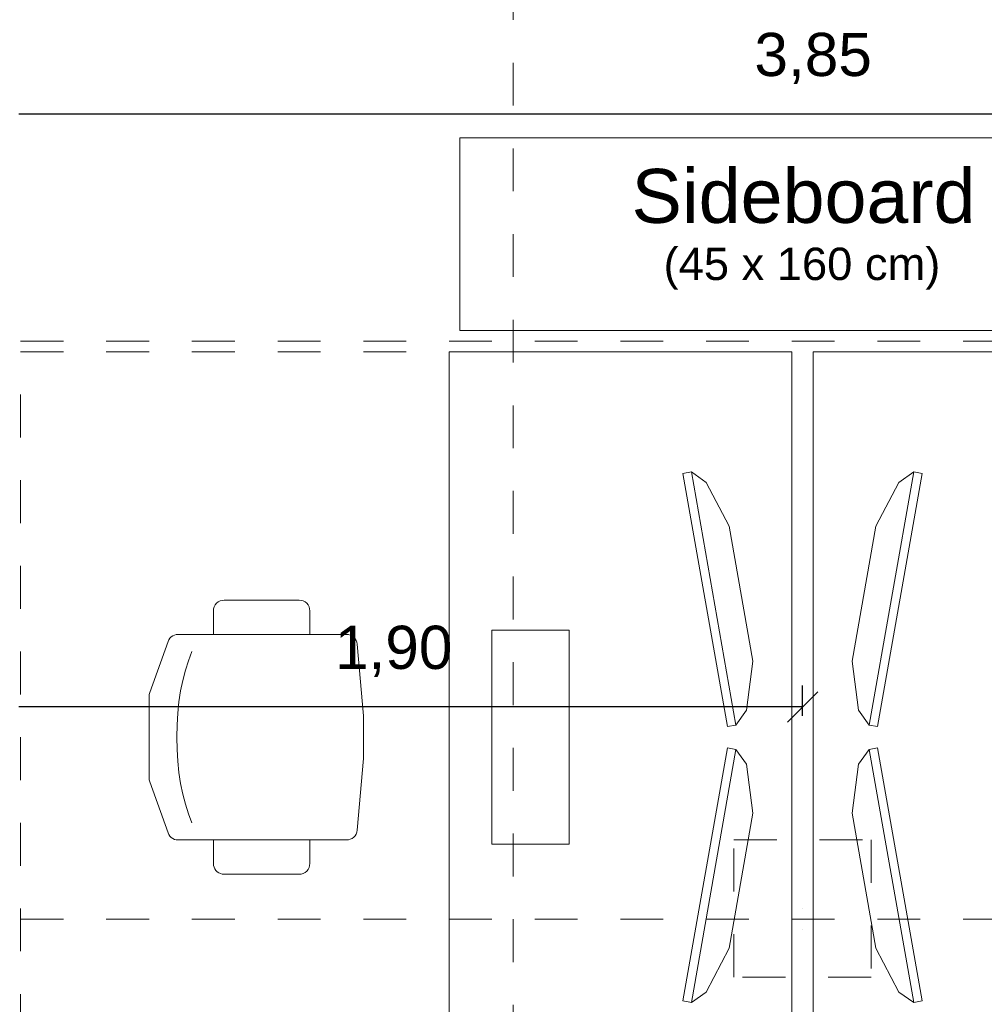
# Model space of a CAD drawing. Header units: metres. Extents: x -45.2 to 14.3, y -31.8 to 10.2.
# Tile 9 of 152: x -39 to -36.7, y -20.4 to -18.1. Entities that reach past the tile are written whole.
import ezdxf

# ---------------------------------------------------------------- set-up
doc = ezdxf.new("R2010")
doc.units = ezdxf.units.M
doc.header["$LTSCALE"] = 0.05
doc.linetypes.add('gestrichelt - 01', pattern=[2, 1, -1])
doc.linetypes.add('Raster 01', pattern=[2, 1, -1])
doc.layers.get('0').update_dxf_attribs({"lineweight": 25})
doc.layers.add('053_Niederspannungsanlagen-Bodentanks', color=7, linetype='gestrichelt - 01', lineweight=9)
doc.layers.add('AV1-Einrichtung Bemaßung', color=7, linetype='Continuous', lineweight=9)
for name, color, linetype, lineweight, true_color in [('ACTES-Einrichtung Aufsicht.', 7, 'Continuous', 9, 0xa6a6a6), ('AV1-Bewegungsfläche', 7, 'gestrichelt - 01', 9, 0xd9d9d9), ('AV1-Einrichtung', 7, 'Continuous', 9, 0xa6a6a6), ('AV1-Raster', 7, 'Raster 01', 9, 0xa6a6a6)]:
    doc.layers.add(name, color=color, linetype=linetype, lineweight=lineweight, true_color=true_color)
doc.styles.add('Arial', font='arial.ttf')

msp = doc.modelspace()

# ---------------------------------------------------------------- linework, layer by layer
at = {"color": 0, "linetype": 'Continuous', "lineweight": 15}
msp.add_line((-37.0896, -19.7191), (-37.1604, -19.7898), dxfattribs=at)
at = {"color": 0, "linetype": 'ByBlock', "lineweight": -2}
msp.add_line((-37.125, -19.7544), (-37.1957, -19.7544), dxfattribs=at)
at = {"layer": '053_Niederspannungsanlagen-Bodentanks'}
msp.add_lwpolyline([(-37.285, -20.065), (-36.965, -20.065), (-36.965, -20.385), (-37.285, -20.385)], close=True, dxfattribs=at)
at = {"layer": 'ACTES-Einrichtung Aufsicht.'}
for points in [[(-37.4042, -19.2091), (-37.3845, -19.2056), (-37.2803, -19.7965), (-37.3, -19.8)], [(-37.2962, -19.3322), (-37.2406, -19.6474), (-37.256, -19.7618), (-37.2803, -19.7965), (-37.3845, -19.2056), (-37.3497, -19.23)], [(-36.9538, -19.3322), (-37.0094, -19.6474), (-36.994, -19.7618), (-36.9697, -19.7965), (-36.8655, -19.2056), (-36.9003, -19.23)], [(-36.95, -19.8), (-36.9697, -19.7965), (-36.8655, -19.2056), (-36.8458, -19.2091)], [(-38.5, -19.585), (-38.275, -19.585), (-38.275, -19.53), (-38.275, -19.53), (-38.2755, -19.5251), (-38.2769, -19.5204), (-38.2792, -19.5161), (-38.2823, -19.5123), (-38.2861, -19.5092), (-38.2904, -19.5069), (-38.2951, -19.5055), (-38.3, -19.505), (-38.475, -19.505), (-38.475, -19.505), (-38.4799, -19.5055), (-38.4846, -19.5069), (-38.4889, -19.5092), (-38.4927, -19.5123), (-38.4958, -19.5161), (-38.4981, -19.5204), (-38.4995, -19.5251), (-38.5, -19.53)], [(-38.5824, -20.065), (-38.1895, -20.065), (-38.1895, -20.065), (-38.1849, -20.0646), (-38.1805, -20.0633), (-38.1763, -20.0612), (-38.1726, -20.0584), (-38.1695, -20.055), (-38.1671, -20.0511), (-38.1655, -20.0467), (-38.1646, -20.0422), (-38.15, -19.875), (-38.15, -19.775), (-38.1646, -19.6078), (-38.1646, -19.6078), (-38.1655, -19.6033), (-38.1671, -19.5989), (-38.1695, -19.595), (-38.1726, -19.5916), (-38.1763, -19.5888), (-38.1805, -19.5867), (-38.1849, -19.5854), (-38.1895, -19.585), (-38.5824, -19.585), (-38.5824, -19.585), (-38.5867, -19.5854), (-38.591, -19.5865), (-38.5949, -19.5884), (-38.5985, -19.5909), (-38.6016, -19.594), (-38.6041, -19.5976), (-38.6059, -19.6016), (-38.6485, -19.7209), (-38.6485, -19.7209), (-38.6496, -19.7251), (-38.65, -19.7293), (-38.65, -19.9207), (-38.65, -19.9207), (-38.6496, -19.9249), (-38.6485, -19.9291), (-38.6059, -20.0484), (-38.6059, -20.0484), (-38.6041, -20.0524), (-38.6016, -20.056), (-38.5985, -20.0591), (-38.5949, -20.0616), (-38.591, -20.0635), (-38.5867, -20.0646)], [(-37.85, -19.575), (-37.67, -19.575), (-37.67, -20.075), (-37.85, -20.075)], [(-37.3, -19.85), (-37.2803, -19.8535), (-37.3845, -20.4444), (-37.4042, -20.4409)], [(-37.2406, -20.0026), (-37.2962, -20.3178), (-37.3497, -20.42), (-37.3845, -20.4444), (-37.2803, -19.8535), (-37.256, -19.8882)], [(-37.0094, -20.0026), (-36.9538, -20.3178), (-36.9003, -20.42), (-36.8655, -20.4444), (-36.9697, -19.8535), (-36.994, -19.8882)], [(-36.8458, -20.4409), (-36.8655, -20.4444), (-36.9697, -19.8535), (-36.95, -19.85)], [(-38.275, -20.065), (-38.5, -20.065), (-38.5, -20.12), (-38.5, -20.12), (-38.4996, -20.1243), (-38.4985, -20.1286), (-38.4967, -20.1325), (-38.4942, -20.1361), (-38.4911, -20.1392), (-38.4875, -20.1417), (-38.4836, -20.1435), (-38.4793, -20.1446), (-38.475, -20.145), (-38.3, -20.145), (-38.3, -20.145), (-38.2951, -20.1445), (-38.2904, -20.1431), (-38.2861, -20.1408), (-38.2823, -20.1377), (-38.2792, -20.1339), (-38.2769, -20.1296), (-38.2755, -20.1249), (-38.275, -20.12)]]:
    msp.add_lwpolyline(points, close=True, dxfattribs=at)
for points in [[(-38.5854, -19.825), (-38.5848, -19.7964), (-38.5831, -19.7688), (-38.5804, -19.7423), (-38.5765, -19.7167), (-38.5715, -19.6923), (-38.5655, -19.6688), (-38.5583, -19.6464), (-38.55, -19.625)], [(-38.5854, -19.825), (-38.5848, -19.8536), (-38.5831, -19.8812), (-38.5804, -19.9077), (-38.5765, -19.9333), (-38.5715, -19.9577), (-38.5655, -19.9812), (-38.5583, -20.0036), (-38.55, -20.025)]]:
    msp.add_lwpolyline(points, dxfattribs=at)
at = {"layer": 'AV1-Bewegungsfläche'}
msp.add_lwpolyline([(-38.95, -20.725), (-38.95, -18.925), (-37.95, -18.925), (-37.95, -20.725)], close=True, dxfattribs=at)
at = {"layer": 'AV1-Einrichtung'}
for points in [[(-37.925, -18.425), (-36.325, -18.425), (-36.325, -18.875), (-37.925, -18.875)], [(-37.95, -18.925), (-37.15, -18.925), (-37.15, -20.725), (-37.95, -20.725)], [(-37.1, -18.925), (-36.3, -18.925), (-36.3, -20.725), (-37.1, -20.725)]]:
    msp.add_lwpolyline(points, close=True, dxfattribs=at)
at = {"layer": 'AV1-Einrichtung Bemaßung', "color": 0, "lineweight": -2}
for p, q in [((-35.2457, -18.37), (-38.9543, -18.37)), ((-37.125, -19.775), (-37.125, -19.7044)), ((-37.1957, -19.7544), (-38.9543, -19.7544))]:
    msp.add_line(p, q, dxfattribs=at)
at = {"layer": 'AV1-Raster'}
for p, q in [((-37.8, -22.95), (-37.8, 1.35)), ((1.35, -18.9), (-40.5, -18.9)), ((1.35, -20.25), (-40.5, -20.25))]:
    msp.add_line(p, q, dxfattribs=at)
at = {"layer": 'Defpoints', "color": 0, "lineweight": 0}
for p, q in [((-37.125, -20.225), (-37.125, -20.225)), ((-37.125, -20.275), (-37.125, -20.275))]:
    msp.add_line(p, q, dxfattribs=at)

# ---------------------------------------------------------------- texts
at = {"layer": 'AV1-Einrichtung', "attachment_point": 7, "style": 'Arial'}
for s, insert, char_height in [('Sideboard', (-37.5241, -18.6258), 0.12609), ('(45 x 160 cm)', (-37.4493, -18.7802), 0.075654)]:
    msp.add_mtext(s, dxfattribs=dict(at, insert=insert, char_height=char_height))
at = {"layer": 'AV1-Einrichtung Bemaßung', "color": 0, "char_height": 0.10087, "attachment_point": 7, "style": 'Arial'}
for s, insert in [('3,85', (-37.2373, -18.2998)), ('1,90', (-38.2164, -19.6843))]:
    msp.add_mtext(s, dxfattribs=dict(at, insert=insert))

doc.saveas('drawing.dxf')
